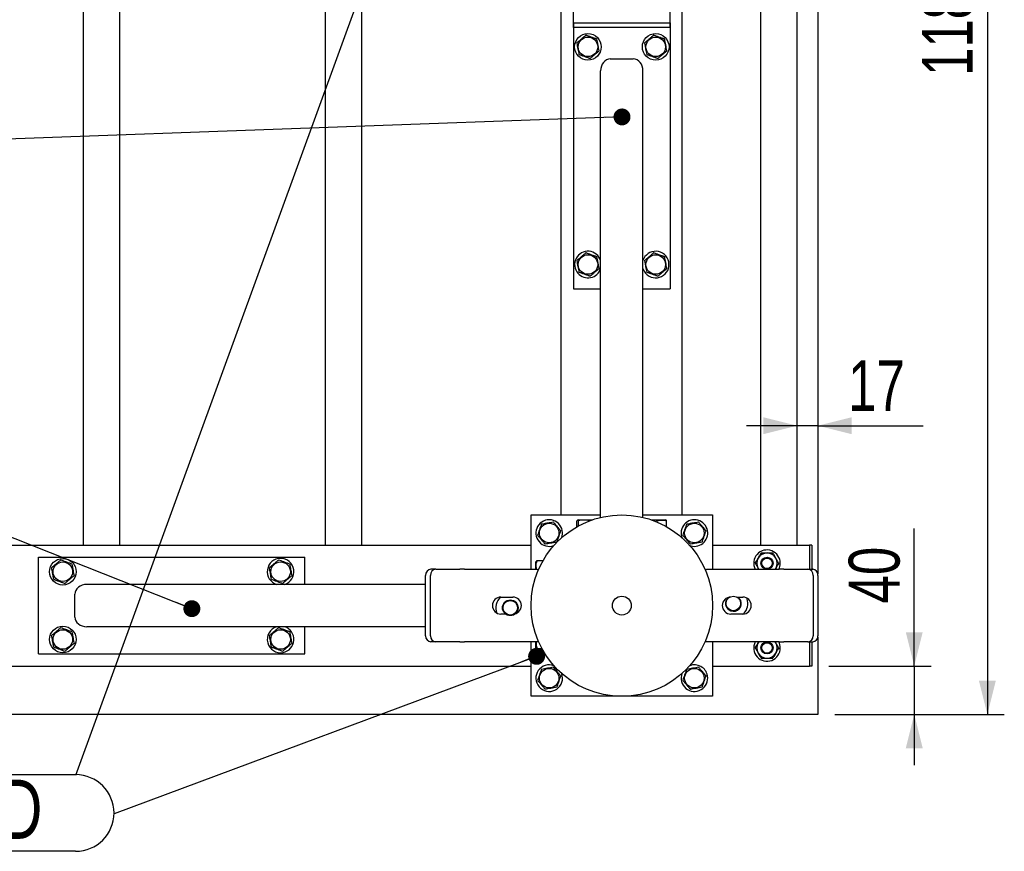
# Model space of a CAD drawing. Header units: millimetres. Extents: x 5 to 415, y 5 to 292.
# Tile 8 of 36: x 116 to 174, y 186 to 235. Entities that reach past the tile are written whole.
import ezdxf

# ---------------------------------------------------------------- set-up
doc = ezdxf.new("R2010")
doc.units = ezdxf.units.MM
doc.layers.add('COTES', color=1, linetype='Continuous')
doc.layers.add('NOTES', color=6, linetype='Continuous')
doc.layers.add('TRAIT-FORT', color=4, linetype='Continuous', lineweight=25)
doc.styles.add('SLDTEXTSTYLE0', font='TXT', dxfattribs={"width": 0.75})
doc.dimstyles.new('SLDDIMSTYLE0', dxfattribs={"dimtxt": 3, "dimasz": 2, "dimexe": 0, "dimexo": 0.0625, "dimgap": 0.75, "dimtad": 1, "dimdec": 0, "dimlfac": 14, "dimrnd": 1e-09, "dimzin": 12, "dimdsep": 46, "dimtxsty": 'SLDTEXTSTYLE0', "dimsah": 1, "dimcen": 0.09, "dimadec": 0, "dimazin": 3, "dimtfac": 1, "dimtdec": 0, "dimtofl": 0, "dimtmove": 0, "dimatfit": 3, "dimfxl": 1, "dimfrac": 2, "dimtolj": 1, "dimtzin": 12, "dimarcsym": 0})
doc.dimstyles.new('SLDDIMSTYLE1', dxfattribs={"dimtxt": 3, "dimasz": 2, "dimexe": 0, "dimexo": 0.0625, "dimgap": 0.75, "dimtad": 1, "dimdec": 0, "dimlfac": 14, "dimrnd": 1e-09, "dimzin": 12, "dimdsep": 46, "dimtxsty": 'SLDTEXTSTYLE0', "dimsah": 1, "dimcen": 0.09, "dimadec": 0, "dimazin": 3, "dimtfac": 1, "dimtdec": 0, "dimtmove": 0, "dimatfit": 0, "dimfxl": 1, "dimfrac": 2, "dimtolj": 1, "dimtzin": 12, "dimarcsym": 0})
doc.dimstyles.new('SLDDIMSTYLE2', dxfattribs={"dimtxt": 0.18, "dimasz": 1, "dimexe": 0, "dimexo": 0.0625, "dimgap": 0, "dimtad": 0, "dimtih": 1, "dimtoh": 1, "dimdec": 0, "dimrnd": 1e-09, "dimzin": 0, "dimdsep": 46, "dimtxsty": 'Standard', "dimblk1": 'DOT', "dimblk2": 'DOT', "dimsah": 1, "dimcen": 0.09, "dimadec": 0, "dimazin": 0, "dimtfac": 1, "dimtdec": 0, "dimtofl": 0, "dimtmove": 0, "dimatfit": 3, "dimldrblk": 'DOT', "dimfxl": 1, "dimfrac": 2, "dimtolj": 1, "dimtzin": 0, "dimarcsym": 0})

# ---------------------------------------------------------------- blocks, each defined once
blk = doc.blocks.new('_D_8')
at = {"layer": 'COTES', "color": 1, "transparency": 16777216}
for p, q in [((164.185, 278.4), (174.193, 278.4)), ((173.193, 278.4), (173.193, 194.114)), ((164.185, 194.114), (174.193, 194.114))]:
    blk.add_line(p, q, dxfattribs=at)
for points in [[(173.193, 278.4), (172.693, 276.4), (173.693, 276.4)], [(173.193, 194.114), (173.693, 196.114), (172.693, 196.114)]]:
    blk.add_solid(points, dxfattribs=at)
at = {"layer": 'COTES', "color": 1, "transparency": 16777216, "insert": (169.326, 231.824), "char_height": 3, "attachment_point": 1, "rotation": 90, "style": 'SLDTEXTSTYLE0'}
blk.add_mtext('1180', dxfattribs=at)
blk = doc.blocks.new('_D_10')
at = {"layer": 'COTES', "color": 1, "transparency": 16777216}
for p, q in [((168.876, 196.971), (168.876, 205.102)), ((163.827, 196.971), (169.876, 196.971)), ((168.876, 196.971), (168.876, 194.114)), ((164.185, 194.114), (169.876, 194.114)), ((168.876, 194.114), (168.876, 191.114))]:
    blk.add_line(p, q, dxfattribs=at)
for points in [[(168.876, 196.971), (169.376, 198.971), (168.376, 198.971)], [(168.876, 194.114), (168.376, 192.114), (169.376, 192.114)]]:
    blk.add_solid(points, dxfattribs=at)
at = {"layer": 'COTES', "color": 1, "transparency": 16777216, "insert": (165.009, 200.669), "char_height": 3, "attachment_point": 1, "rotation": 90, "style": 'SLDTEXTSTYLE0'}
blk.add_mtext('40', dxfattribs=at)
blk = doc.blocks.new('_D_12')
at = {"layer": 'COTES', "color": 1, "transparency": 16777216}
for p, q in [((161.97, 211.169), (158.97, 211.169)), ((163.185, 211.169), (161.97, 211.169)), ((163.185, 211.169), (169.408, 211.169))]:
    blk.add_line(p, q, dxfattribs=at)
for points in [[(161.97, 211.169), (159.97, 211.669), (159.97, 210.669)], [(163.185, 211.169), (165.185, 210.669), (165.185, 211.669)]]:
    blk.add_solid(points, dxfattribs=at)
at = {"layer": 'COTES', "color": 1, "transparency": 16777216, "insert": (164.975, 215.037), "char_height": 3, "attachment_point": 1, "style": 'SLDTEXTSTYLE0'}
blk.add_mtext('17', dxfattribs=at)
blk = doc.blocks.new('_Dot')
at = {"color": 0, "linetype": 'ByBlock', "lineweight": -2}
blk.add_line((-0.5, 0), (-1, 0), dxfattribs=at)
at = {"color": 0, "linetype": 'ByBlock', "const_width": 0.5}
blk.add_lwpolyline([(-0.25, 0, 1), (0.25, 0, 1)], format="xyb", close=True, dxfattribs=at)
blk = doc.blocks.new('SW_NOTE_15')
at = {"layer": 'NOTES', "color": 0}
for p, q in [((2.264, 2.31), (13.082, 2.31)), ((13.082, -2.218), (2.264, -2.218))]:
    blk.add_line(p, q, dxfattribs=at)
for centre, start, end in [((2.264, 0.046), 90, 270), ((13.082, 0.046), 270, 90)]:
    blk.add_arc(centre, 2.264, start, end, dxfattribs=at)
at = {"layer": 'NOTES', "color": 0, "insert": (7.024, 2.016), "char_height": 3.5, "attachment_point": 2, "style": 'SLDTEXTSTYLE0'}
blk.add_mtext('PIED', dxfattribs=at)

msp = doc.modelspace()

# ---------------------------------------------------------------- linework, layer by layer
at = {"layer": 'TRAIT-FORT', "color": 4, "linetype": 'Continuous', "lineweight": 25}
for p, q in [((163.185, 267.243), (163.185, 202.413)), ((119.827, 204.114), (119.827, 265.543)), ((121.97, 204.114), (121.97, 265.543)), ((134.113, 204.114), (134.113, 265.543)), ((136.256, 204.114), (136.256, 265.543)), ((159.827, 204.114), (159.827, 265.543)), ((161.97, 204.114), (161.97, 265.543)), ((148.042, 205.9), (148.042, 263.757)), ((155.185, 205.9), (155.185, 263.757)), ((148.756, 234.686), (148.756, 250.4)), ((154.47, 234.686), (154.47, 250.4)), ((148.756, 234.971), (148.756, 219.257)), ((148.756, 234.971), (154.47, 234.971)), ((154.47, 234.971), (154.47, 219.257)), ((154.47, 234.686), (148.756, 234.686)), ((150.935, 232.828), (152.292, 232.828)), ((150.363, 205.752), (150.363, 232.119)), ((152.863, 205.752), (152.863, 232.119)), ((148.756, 219.257), (150.363, 219.257)), ((152.863, 219.257), (154.47, 219.257)), ((146.256, 202.686), (146.256, 205.9)), ((146.256, 205.9), (150.363, 205.9)), ((152.863, 205.9), (156.97, 205.9)), ((156.97, 205.9), (156.97, 202.686)), ((148.967, 205.201), (148.967, 205.542)), ((149.036, 205.614), (149.001, 205.594)), ((149.036, 205.614), (149.887, 205.614)), ((149.054, 205.249), (149.054, 205.542)), ((153.339, 205.614), (154.19, 205.614)), ((153.7, 205.477), (153.7, 205.542)), ((154.225, 205.594), (154.19, 205.614)), ((154.259, 205.201), (154.259, 205.542)), ((81.256, 204.114), (146.256, 204.114)), ((156.97, 204.114), (162.685, 204.114)), ((162.685, 204.114), (162.685, 203.543)), ((162.827, 204.114), (162.685, 204.114)), ((162.827, 204.114), (162.827, 203.543)), ((162.685, 203.543), (162.685, 202.686)), ((162.827, 203.543), (162.827, 202.686)), ((117.185, 197.686), (117.185, 203.4)), ((117.185, 203.4), (132.899, 203.4)), ((132.899, 201.793), (132.899, 203.4)), ((146.562, 203.155), (146.542, 203.12)), ((146.542, 202.686), (146.542, 203.12)), ((146.955, 203.189), (146.613, 203.189)), ((140.033, 198.757), (140.033, 202.328)), ((140.318, 198.757), (140.318, 202.328)), ((140.628, 202.686), (140.342, 202.686)), ((140.628, 202.686), (142.042, 202.686)), ((142.327, 202.686), (142.042, 202.686)), ((142.327, 202.686), (146.613, 202.686)), ((146.613, 202.686), (146.701, 202.68)), ((156.525, 202.68), (156.613, 202.686)), ((156.613, 202.686), (160.899, 202.686)), ((159.659, 202.739), (159.69, 202.686)), ((159.659, 202.739), (159.694, 202.686)), ((160.675, 202.686), (160.71, 202.739)), ((160.71, 202.739), (160.679, 202.686)), ((161.185, 202.686), (160.899, 202.686)), ((161.185, 202.686), (162.598, 202.686)), ((162.598, 202.686), (162.884, 202.686)), ((162.908, 202.328), (162.908, 198.757)), ((163.193, 202.328), (163.193, 198.757)), ((140.033, 201.793), (120.037, 201.793)), ((119.327, 199.864), (119.327, 201.221)), ((144.47, 201.043), (145.185, 201.043)), ((158.412, 201.043), (158.756, 201.043)), ((144.814, 200.043), (144.47, 200.043)), ((158.756, 200.043), (158.042, 200.043)), ((140.033, 199.293), (120.037, 199.293)), ((132.899, 197.686), (132.899, 199.293)), ((140.628, 198.4), (140.342, 198.4)), ((142.042, 198.4), (140.628, 198.4)), ((142.042, 198.4), (142.327, 198.4)), ((146.613, 198.4), (142.327, 198.4)), ((146.256, 195.186), (146.256, 198.4)), ((146.542, 197.966), (146.542, 198.4)), ((146.701, 198.405), (146.613, 198.4)), ((156.613, 198.4), (156.525, 198.405)), ((160.899, 198.4), (156.613, 198.4)), ((156.97, 198.4), (156.97, 195.186)), ((159.694, 198.4), (159.659, 198.346)), ((159.659, 198.346), (159.69, 198.4)), ((160.71, 198.346), (160.675, 198.4)), ((160.71, 198.346), (160.679, 198.4)), ((160.899, 198.4), (161.185, 198.4)), ((162.598, 198.4), (161.185, 198.4)), ((162.598, 198.4), (162.884, 198.4)), ((162.685, 198.4), (162.685, 197.543)), ((162.827, 198.4), (162.827, 197.543)), ((163.185, 198.672), (163.185, 194.114)), ((117.185, 197.686), (132.899, 197.686)), ((146.542, 197.966), (146.562, 197.931)), ((146.907, 197.984), (146.613, 197.984)), ((146.955, 197.897), (146.613, 197.897)), ((162.685, 197.543), (162.685, 196.971)), ((162.827, 197.543), (162.827, 196.971)), ((81.256, 196.971), (146.256, 196.971)), ((148.1, 196.402), (148.064, 196.53)), ((156.97, 196.971), (162.685, 196.971)), ((162.827, 196.971), (162.685, 196.971)), ((156.97, 195.186), (146.256, 195.186)), ((163.185, 194.114), (64.327, 194.114))]:
    msp.add_line(p, q, dxfattribs=at)
for centre, radius in [((149.613, 233.543), 0.786), ((153.613, 233.543), 0.786), ((149.613, 233.543), 0.577), ((153.613, 233.543), 0.577), ((149.613, 220.686), 0.577), ((153.613, 220.686), 0.577), ((151.613, 200.543), 5.357), ((147.327, 204.828), 0.577), ((155.899, 204.828), 0.577), ((118.613, 202.543), 0.786), ((118.613, 202.543), 0.577), ((131.47, 202.543), 0.577), ((160.185, 203.043), 0.357), ((160.185, 203.043), 0.307), ((145.029, 200.414), 0.464), ((145.029, 200.414), 0.429), ((151.613, 200.543), 0.556), ((158.198, 200.672), 0.429), ((118.613, 198.543), 0.786), ((118.613, 198.543), 0.577), ((131.47, 198.543), 0.577), ((160.185, 198.043), 0.357), ((160.185, 198.043), 0.307), ((147.327, 196.257), 0.577), ((155.899, 196.257), 0.577)]:
    msp.add_circle(centre, radius, dxfattribs=at)
for centre, radius, start, end in [((149.613, 220.686), 0.786, 17.34144, 220.96969), ((153.613, 220.686), 0.786, 220.96969, 162.65856), ((149.613, 220.686), 0.786, 220.96969, 342.65856), ((153.613, 220.686), 0.786, 197.34144, 220.96969), ((147.327, 204.828), 0.786, 10.63495, 290.30619), ((155.899, 204.828), 0.786, 10.63495, 201.95076), ((147.327, 204.828), 0.786, 339.69382, 10.63495), ((155.899, 204.828), 0.786, 246.53745, 10.63495), ((160.185, 203.043), 0.786, 0, 207.03569), ((160.185, 203.043), 0.607, 90, 150), ((160.185, 203.043), 0.607, 30, 90), ((131.47, 202.543), 0.786, 287.34144, 252.65856), ((160.185, 203.043), 0.607, 150, 210), ((160.185, 203.043), 0.607, 330, 30), ((160.185, 203.043), 0.786, 332.96431, 0), ((140.368, 202.351), 0.336, 94.40195, 183.81126), ((140.654, 202.351), 0.336, 94.40195, 183.81126), ((162.573, 202.351), 0.336, 356.18874, 85.59805), ((162.858, 202.351), 0.336, 356.18874, 85.59805), ((144.47, 200.543), 0.5, 90, 270), ((145.029, 200.414), 0.857, 131.54162, 202.4738), ((145.185, 200.543), 0.5, 270, 90), ((158.042, 200.543), 0.5, 90, 270), ((158.198, 200.672), 0.464, 156.22051, 220.32791), ((158.198, 200.672), 0.464, 220.32791, 53.07325), ((158.756, 200.543), 0.5, 270, 90), ((158.198, 200.672), 0.857, 315.00534, 19.01074), ((131.47, 198.543), 0.786, 107.34144, 280.63495), ((131.47, 198.543), 0.786, 280.63495, 72.65856), ((140.368, 198.735), 0.336, 176.18874, 265.59805), ((140.654, 198.735), 0.336, 176.18874, 265.59805), ((160.185, 198.043), 0.786, 152.96431, 0), ((160.185, 198.043), 0.607, 150, 210), ((160.185, 198.043), 0.607, 330, 30), ((160.185, 198.043), 0.786, 0, 27.03569), ((162.573, 198.735), 0.336, 274.40195, 3.81126), ((162.858, 198.735), 0.336, 274.40195, 3.81126), ((160.185, 198.043), 0.607, 210, 270), ((160.185, 198.043), 0.607, 270, 330), ((147.327, 196.257), 0.786, 69.69453, 10.63495), ((155.899, 196.257), 0.786, 159.70002, 10.63495), ((155.899, 196.257), 0.786, 10.63495, 110.29998)]:
    msp.add_arc(centre, radius, start, end, dxfattribs=at)
for centre, major_axis, start_param, end_param in [((150.935, 232.119), (0, 0.709), 0, 1.570796), ((152.292, 232.119), (0, 0.709), 4.712389, 6.283185), ((120.037, 201.221), (-0.709, 0), 4.712389, 6.283185), ((120.037, 199.864), (-0.709, 0), 0, 1.570796)]:
    msp.add_ellipse(centre, major_axis=major_axis, ratio=0.805438, start_param=start_param, end_param=end_param, dxfattribs=at)
for points, knots in [([(148.952, 233.776), (148.998, 233.815), (149.092, 233.895), (149.23, 234.014), (149.362, 234.127), (149.443, 234.197), (149.484, 234.232)], [0, 0, 0, 0, 0.264605, 0.534948, 0.765343, 1, 1, 1, 1]), ([(148.952, 233.776), (148.963, 233.716), (148.986, 233.595), (149.019, 233.416), (149.051, 233.245), (149.071, 233.14), (149.081, 233.087)], [0, 0, 0, 0, 0.264605, 0.534948, 0.765343, 1, 1, 1, 1]), ([(150.145, 233.999), (150.125, 234.006), (150.083, 234.021), (150.02, 234.043), (149.956, 234.066), (149.885, 234.091), (149.807, 234.118), (149.722, 234.148), (149.636, 234.178), (149.568, 234.202), (149.518, 234.22), (149.495, 234.228), (149.484, 234.232)], [0, 0, 0, 0, 0.095885, 0.191949, 0.288709, 0.385785, 0.511363, 0.637841, 0.766884, 0.896648, 0.948311, 1, 1, 1, 1]), ([(150.274, 233.31), (150.263, 233.37), (150.241, 233.49), (150.207, 233.67), (150.175, 233.841), (150.155, 233.946), (150.145, 233.999)], [0, 0, 0, 0, 0.264605, 0.534948, 0.765343, 1, 1, 1, 1]), ([(152.952, 233.776), (152.998, 233.815), (153.092, 233.895), (153.23, 234.014), (153.362, 234.127), (153.443, 234.197), (153.484, 234.232)], [0, 0, 0, 0, 0.264605, 0.534948, 0.765343, 1, 1, 1, 1]), ([(152.952, 233.776), (152.963, 233.716), (152.986, 233.595), (153.019, 233.416), (153.051, 233.245), (153.071, 233.14), (153.081, 233.087)], [0, 0, 0, 0, 0.264605, 0.534948, 0.765343, 1, 1, 1, 1]), ([(154.145, 233.999), (154.125, 234.006), (154.083, 234.021), (154.02, 234.043), (153.956, 234.066), (153.885, 234.091), (153.807, 234.118), (153.722, 234.148), (153.636, 234.178), (153.568, 234.202), (153.518, 234.22), (153.495, 234.228), (153.484, 234.232)], [0, 0, 0, 0, 0.095885, 0.191949, 0.288709, 0.385785, 0.511363, 0.637841, 0.766884, 0.896648, 0.948311, 1, 1, 1, 1]), ([(154.274, 233.31), (154.263, 233.37), (154.241, 233.49), (154.207, 233.67), (154.175, 233.841), (154.155, 233.946), (154.145, 233.999)], [0, 0, 0, 0, 0.264605, 0.534948, 0.765343, 1, 1, 1, 1]), ([(150.274, 233.31), (150.228, 233.27), (150.135, 233.19), (149.996, 233.072), (149.864, 232.958), (149.783, 232.889), (149.742, 232.854)], [0, 0, 0, 0, 0.264605, 0.534948, 0.765343, 1, 1, 1, 1]), ([(154.274, 233.31), (154.228, 233.27), (154.135, 233.19), (153.996, 233.072), (153.864, 232.958), (153.783, 232.889), (153.742, 232.854)], [0, 0, 0, 0, 0.264605, 0.534948, 0.765343, 1, 1, 1, 1]), ([(149.742, 232.854), (149.721, 232.861), (149.68, 232.875), (149.617, 232.898), (149.553, 232.92), (149.482, 232.945), (149.403, 232.973), (149.318, 233.003), (149.233, 233.033), (149.153, 233.061), (149.103, 233.079), (149.081, 233.087)], [0, 0, 0, 0, 0.095886, 0.19195, 0.28871, 0.385788, 0.511366, 0.637845, 0.766889, 0.896653, 1, 1, 1, 1]), ([(153.742, 232.854), (153.721, 232.861), (153.68, 232.875), (153.617, 232.898), (153.553, 232.92), (153.482, 232.945), (153.403, 232.973), (153.318, 233.003), (153.233, 233.033), (153.153, 233.061), (153.103, 233.079), (153.081, 233.087)], [0, 0, 0, 0, 0.095886, 0.19195, 0.28871, 0.385788, 0.511366, 0.637845, 0.766889, 0.896653, 1, 1, 1, 1]), ([(148.952, 220.919), (148.998, 220.958), (149.092, 221.038), (149.23, 221.157), (149.362, 221.27), (149.443, 221.34), (149.484, 221.375)], [0, 0, 0, 0, 0.264605, 0.534948, 0.765343, 1, 1, 1, 1]), ([(148.952, 220.919), (148.963, 220.859), (148.986, 220.738), (149.019, 220.559), (149.051, 220.387), (149.071, 220.282), (149.081, 220.229)], [0, 0, 0, 0, 0.264605, 0.534948, 0.765343, 1, 1, 1, 1]), ([(150.145, 221.142), (150.125, 221.149), (150.083, 221.164), (150.02, 221.186), (149.956, 221.208), (149.885, 221.233), (149.807, 221.261), (149.722, 221.291), (149.636, 221.321), (149.568, 221.345), (149.518, 221.363), (149.495, 221.371), (149.484, 221.375)], [0, 0, 0, 0, 0.095885, 0.191949, 0.288709, 0.385785, 0.511363, 0.637841, 0.766884, 0.896648, 0.948311, 1, 1, 1, 1]), ([(150.274, 220.453), (150.263, 220.512), (150.241, 220.633), (150.207, 220.812), (150.175, 220.984), (150.155, 221.089), (150.145, 221.142)], [0, 0, 0, 0, 0.264605, 0.534948, 0.765343, 1, 1, 1, 1]), ([(152.952, 220.919), (152.998, 220.958), (153.092, 221.038), (153.23, 221.157), (153.362, 221.27), (153.443, 221.34), (153.484, 221.375)], [0, 0, 0, 0, 0.264605, 0.534948, 0.765343, 1, 1, 1, 1]), ([(152.952, 220.919), (152.963, 220.859), (152.986, 220.738), (153.019, 220.559), (153.051, 220.387), (153.071, 220.282), (153.081, 220.229)], [0, 0, 0, 0, 0.264605, 0.534948, 0.765343, 1, 1, 1, 1]), ([(154.145, 221.142), (154.125, 221.149), (154.083, 221.164), (154.02, 221.186), (153.956, 221.208), (153.885, 221.233), (153.807, 221.261), (153.722, 221.291), (153.636, 221.321), (153.568, 221.345), (153.518, 221.363), (153.495, 221.371), (153.484, 221.375)], [0, 0, 0, 0, 0.095885, 0.191949, 0.288709, 0.385785, 0.511363, 0.637841, 0.766884, 0.896648, 0.948311, 1, 1, 1, 1]), ([(154.274, 220.453), (154.263, 220.512), (154.241, 220.633), (154.207, 220.812), (154.175, 220.984), (154.155, 221.089), (154.145, 221.142)], [0, 0, 0, 0, 0.264605, 0.534948, 0.765343, 1, 1, 1, 1]), ([(150.274, 220.453), (150.228, 220.413), (150.135, 220.333), (149.996, 220.214), (149.864, 220.101), (149.783, 220.032), (149.742, 219.996)], [0, 0, 0, 0, 0.264605, 0.534948, 0.765343, 1, 1, 1, 1]), ([(154.274, 220.453), (154.228, 220.413), (154.135, 220.333), (153.996, 220.214), (153.864, 220.101), (153.783, 220.032), (153.742, 219.996)], [0, 0, 0, 0, 0.264605, 0.534948, 0.765343, 1, 1, 1, 1]), ([(149.742, 219.996), (149.721, 220.004), (149.68, 220.018), (149.617, 220.041), (149.553, 220.063), (149.482, 220.088), (149.403, 220.116), (149.318, 220.146), (149.233, 220.176), (149.153, 220.204), (149.103, 220.222), (149.081, 220.229)], [0, 0, 0, 0, 0.095886, 0.19195, 0.28871, 0.385788, 0.511366, 0.637845, 0.766889, 0.896653, 1, 1, 1, 1]), ([(153.742, 219.996), (153.721, 220.004), (153.68, 220.018), (153.617, 220.041), (153.553, 220.063), (153.482, 220.088), (153.403, 220.116), (153.318, 220.146), (153.233, 220.176), (153.153, 220.204), (153.103, 220.222), (153.081, 220.229)], [0, 0, 0, 0, 0.095886, 0.19195, 0.28871, 0.385788, 0.511366, 0.637845, 0.766889, 0.896653, 1, 1, 1, 1]), ([(146.874, 205.364), (146.854, 205.306), (146.812, 205.19), (146.751, 205.019), (146.692, 204.855), (146.656, 204.754), (146.637, 204.704)], [0, 0, 0, 0, 0.264605, 0.534948, 0.765343, 1, 1, 1, 1]), ([(146.874, 205.364), (146.934, 205.374), (147.055, 205.396), (147.235, 205.429), (147.406, 205.46), (147.511, 205.479), (147.564, 205.488)], [0, 0, 0, 0, 0.264605, 0.534948, 0.765343, 1, 1, 1, 1]), ([(147.564, 205.488), (147.578, 205.472), (147.607, 205.438), (147.65, 205.387), (147.694, 205.335), (147.743, 205.278), (147.796, 205.214), (147.855, 205.145), (147.913, 205.076), (147.968, 205.012), (148.002, 204.971), (148.017, 204.953)], [0, 0, 0, 0, 0.095886, 0.19195, 0.28871, 0.385788, 0.511366, 0.637845, 0.766889, 0.896653, 1, 1, 1, 1]), ([(149.054, 205.542), (149.051, 205.548), (149.046, 205.561), (149.037, 205.575), (149.029, 205.587), (149.02, 205.595), (149.01, 205.598), (148.998, 205.593), (148.987, 205.581), (148.977, 205.564), (148.97, 205.549), (148.967, 205.542)], [0, 0, 0, 0, 0.095886, 0.19195, 0.28871, 0.385788, 0.511366, 0.637845, 0.766889, 0.896653, 1, 1, 1, 1]), ([(149.7, 205.542), (149.644, 205.558), (149.53, 205.59), (149.362, 205.601), (149.202, 205.584), (149.104, 205.556), (149.054, 205.542)], [0, 0, 0, 0, 0.264605, 0.534948, 0.765343, 1, 1, 1, 1]), ([(153.7, 205.542), (153.644, 205.559), (153.539, 205.589), (153.43, 205.593), (153.379, 205.595)], [0, 0, 0, 0, 0.533105, 1, 1, 1, 1]), ([(153.7, 205.542), (153.748, 205.558), (153.846, 205.59), (153.992, 205.601), (154.131, 205.584), (154.216, 205.556), (154.259, 205.542)], [0, 0, 0, 0, 0.264605, 0.534948, 0.765343, 1, 1, 1, 1]), ([(154.259, 205.542), (154.256, 205.548), (154.251, 205.561), (154.242, 205.575), (154.234, 205.586), (154.228, 205.593), (154.225, 205.594), (154.225, 205.594)], [0, 0, 0, 0, 0.242827, 0.486104, 0.731145, 0.976989, 1, 1, 1, 1]), ([(155.446, 205.364), (155.425, 205.306), (155.384, 205.19), (155.322, 205.019), (155.263, 204.855), (155.227, 204.754), (155.209, 204.704)], [0, 0, 0, 0, 0.264605, 0.534948, 0.765343, 1, 1, 1, 1]), ([(155.446, 205.364), (155.506, 205.374), (155.627, 205.396), (155.806, 205.429), (155.978, 205.46), (156.083, 205.479), (156.136, 205.488)], [0, 0, 0, 0, 0.264605, 0.534948, 0.765343, 1, 1, 1, 1]), ([(156.136, 205.488), (156.15, 205.472), (156.178, 205.438), (156.221, 205.387), (156.265, 205.335), (156.314, 205.278), (156.368, 205.214), (156.426, 205.145), (156.485, 205.076), (156.539, 205.012), (156.573, 204.971), (156.589, 204.953)], [0, 0, 0, 0, 0.095886, 0.19195, 0.28871, 0.385788, 0.511366, 0.637845, 0.766889, 0.896653, 1, 1, 1, 1]), ([(146.637, 204.704), (146.652, 204.687), (146.68, 204.653), (146.723, 204.602), (146.767, 204.551), (146.816, 204.493), (146.869, 204.43), (146.928, 204.361), (146.986, 204.292), (147.033, 204.237), (147.068, 204.196), (147.083, 204.178), (147.09, 204.169)], [0, 0, 0, 0, 0.095885, 0.191949, 0.288709, 0.385785, 0.511363, 0.637841, 0.766884, 0.896648, 0.948311, 1, 1, 1, 1]), ([(147.78, 204.293), (147.801, 204.351), (147.842, 204.466), (147.904, 204.638), (147.963, 204.802), (147.999, 204.902), (148.017, 204.953)], [0, 0, 0, 0, 0.264605, 0.534948, 0.765343, 1, 1, 1, 1]), ([(155.209, 204.704), (155.223, 204.687), (155.251, 204.653), (155.295, 204.602), (155.339, 204.551), (155.387, 204.493), (155.441, 204.43), (155.499, 204.361), (155.558, 204.292), (155.604, 204.237), (155.639, 204.196), (155.654, 204.178), (155.662, 204.169)], [0, 0, 0, 0, 0.095885, 0.191949, 0.288709, 0.385785, 0.511363, 0.637841, 0.766884, 0.896648, 0.948311, 1, 1, 1, 1]), ([(156.352, 204.293), (156.372, 204.351), (156.414, 204.466), (156.475, 204.638), (156.534, 204.802), (156.57, 204.902), (156.589, 204.953)], [0, 0, 0, 0, 0.264605, 0.534948, 0.765343, 1, 1, 1, 1]), ([(147.78, 204.293), (147.72, 204.283), (147.599, 204.261), (147.42, 204.228), (147.249, 204.197), (147.144, 204.178), (147.09, 204.169)], [0, 0, 0, 0, 0.264605, 0.534948, 0.765343, 1, 1, 1, 1]), ([(156.352, 204.293), (156.292, 204.283), (156.171, 204.261), (155.992, 204.228), (155.82, 204.197), (155.715, 204.178), (155.662, 204.169)], [0, 0, 0, 0, 0.264605, 0.534948, 0.765343, 1, 1, 1, 1]), ([(159.659, 203.346), (159.69, 203.4), (159.751, 203.506), (159.806, 203.602), (159.834, 203.65)], [0, 0, 0, 0, 0.503999, 1, 1, 1, 1]), ([(159.834, 203.65), (159.861, 203.65), (159.927, 203.65), (160.038, 203.65), (160.13, 203.65), (160.179, 203.65), (160.185, 203.65)], [0, 0, 0, 0, 0.245569, 0.595239, 0.955441, 1, 1, 1, 1]), ([(160.185, 203.65), (160.261, 203.65), (160.384, 203.65), (160.494, 203.65), (160.535, 203.65)], [0, 0, 0, 0, 0.629373, 1, 1, 1, 1]), ([(160.71, 203.346), (160.679, 203.4), (160.618, 203.506), (160.563, 203.602), (160.535, 203.65)], [0, 0, 0, 0, 0.503999, 1, 1, 1, 1]), ([(118.488, 203.233), (118.472, 203.218), (118.438, 203.19), (118.387, 203.147), (118.335, 203.103), (118.278, 203.054), (118.214, 203.001), (118.145, 202.942), (118.076, 202.884), (118.021, 202.837), (117.98, 202.802), (117.962, 202.787), (117.953, 202.78)], [0, 0, 0, 0, 0.095885, 0.191949, 0.288709, 0.385785, 0.511363, 0.637841, 0.766884, 0.896648, 0.948311, 1, 1, 1, 1]), ([(119.148, 202.996), (119.091, 203.016), (118.975, 203.058), (118.804, 203.119), (118.64, 203.178), (118.539, 203.214), (118.488, 203.233)], [0, 0, 0, 0, 0.264605, 0.534948, 0.765343, 1, 1, 1, 1]), ([(119.148, 202.996), (119.159, 202.936), (119.181, 202.815), (119.213, 202.635), (119.244, 202.464), (119.263, 202.359), (119.273, 202.306)], [0, 0, 0, 0, 0.264605, 0.534948, 0.765343, 1, 1, 1, 1]), ([(131.345, 203.233), (131.329, 203.218), (131.295, 203.19), (131.244, 203.147), (131.192, 203.103), (131.135, 203.054), (131.072, 203.001), (131.003, 202.942), (130.933, 202.884), (130.878, 202.837), (130.837, 202.802), (130.819, 202.787), (130.81, 202.78)], [0, 0, 0, 0, 0.095885, 0.191949, 0.288709, 0.385785, 0.511363, 0.637841, 0.766884, 0.896648, 0.948311, 1, 1, 1, 1]), ([(132.005, 202.996), (131.948, 203.016), (131.832, 203.058), (131.661, 203.119), (131.497, 203.178), (131.396, 203.214), (131.345, 203.233)], [0, 0, 0, 0, 0.264605, 0.534948, 0.765343, 1, 1, 1, 1]), ([(132.005, 202.996), (132.016, 202.936), (132.038, 202.815), (132.07, 202.635), (132.101, 202.464), (132.12, 202.359), (132.13, 202.306)], [0, 0, 0, 0, 0.264605, 0.534948, 0.765343, 1, 1, 1, 1]), ([(146.599, 202.679), (146.589, 202.711), (146.564, 202.793), (146.555, 202.921), (146.571, 203.06), (146.599, 203.146), (146.613, 203.189)], [0, 0, 0, 0, 0.191656, 0.488816, 0.742066, 1, 1, 1, 1]), ([(146.613, 203.189), (146.607, 203.186), (146.595, 203.18), (146.58, 203.172), (146.569, 203.164), (146.563, 203.158), (146.562, 203.155), (146.562, 203.154)], [0, 0, 0, 0, 0.242827, 0.486104, 0.731145, 0.976989, 1, 1, 1, 1]), ([(159.483, 203.043), (159.507, 203.084), (159.556, 203.169), (159.617, 203.274), (159.651, 203.334), (159.659, 203.346)], [0, 0, 0, 0, 0.432385, 0.879553, 1, 1, 1, 1]), ([(159.483, 203.043), (159.507, 203.001), (159.556, 202.917), (159.617, 202.812), (159.651, 202.752), (159.659, 202.739)], [0, 0, 0, 0, 0.4323846, 0.8795531, 1, 1, 1, 1]), ([(160.886, 203.043), (160.874, 203.063), (160.85, 203.105), (160.812, 203.17), (160.773, 203.237), (160.739, 203.297), (160.718, 203.334), (160.71, 203.346)], [0, 0, 0, 0, 0.215517, 0.432226, 0.654457, 0.879687, 1, 1, 1, 1]), ([(160.886, 203.043), (160.862, 203.001), (160.813, 202.917), (160.752, 202.812), (160.718, 202.752), (160.71, 202.739)], [0, 0, 0, 0, 0.432385, 0.879553, 1, 1, 1, 1]), ([(118.078, 202.09), (118.067, 202.15), (118.045, 202.271), (118.013, 202.45), (117.982, 202.621), (117.963, 202.727), (117.953, 202.78)], [0, 0, 0, 0, 0.264605, 0.534948, 0.765343, 1, 1, 1, 1]), ([(119.273, 202.306), (119.256, 202.292), (119.223, 202.263), (119.172, 202.22), (119.12, 202.176), (119.062, 202.128), (118.999, 202.074), (118.93, 202.016), (118.861, 201.957), (118.797, 201.903), (118.756, 201.868), (118.738, 201.853)], [0, 0, 0, 0, 0.095886, 0.19195, 0.28871, 0.385788, 0.511366, 0.637845, 0.766889, 0.896653, 1, 1, 1, 1]), ([(130.935, 202.09), (130.924, 202.15), (130.902, 202.271), (130.87, 202.45), (130.839, 202.621), (130.82, 202.727), (130.81, 202.78)], [0, 0, 0, 0, 0.264605, 0.534948, 0.765343, 1, 1, 1, 1]), ([(132.13, 202.306), (132.113, 202.292), (132.08, 202.263), (132.029, 202.22), (131.977, 202.176), (131.919, 202.128), (131.856, 202.074), (131.787, 202.016), (131.718, 201.957), (131.654, 201.903), (131.613, 201.868), (131.595, 201.853)], [0, 0, 0, 0, 0.095886, 0.19195, 0.28871, 0.385788, 0.511366, 0.637845, 0.766889, 0.896653, 1, 1, 1, 1]), ([(118.078, 202.09), (118.135, 202.069), (118.251, 202.028), (118.423, 201.966), (118.587, 201.907), (118.687, 201.871), (118.738, 201.853)], [0, 0, 0, 0, 0.264605, 0.534948, 0.765343, 1, 1, 1, 1]), ([(130.935, 202.09), (130.992, 202.069), (131.108, 202.028), (131.28, 201.966), (131.444, 201.907), (131.544, 201.871), (131.595, 201.853)], [0, 0, 0, 0, 0.264605, 0.534948, 0.765343, 1, 1, 1, 1]), ([(118.488, 199.233), (118.472, 199.218), (118.438, 199.19), (118.387, 199.147), (118.335, 199.103), (118.278, 199.054), (118.214, 199.001), (118.145, 198.942), (118.076, 198.884), (118.021, 198.837), (117.98, 198.802), (117.962, 198.787), (117.953, 198.78)], [0, 0, 0, 0, 0.095885, 0.191949, 0.288709, 0.385785, 0.511363, 0.637841, 0.766884, 0.896648, 0.948311, 1, 1, 1, 1]), ([(119.148, 198.996), (119.091, 199.016), (118.975, 199.058), (118.804, 199.119), (118.64, 199.178), (118.539, 199.214), (118.488, 199.233)], [0, 0, 0, 0, 0.264605, 0.534948, 0.765343, 1, 1, 1, 1]), ([(119.148, 198.996), (119.159, 198.936), (119.181, 198.815), (119.213, 198.635), (119.244, 198.464), (119.263, 198.359), (119.273, 198.306)], [0, 0, 0, 0, 0.264605, 0.534948, 0.765343, 1, 1, 1, 1]), ([(131.345, 199.233), (131.329, 199.218), (131.295, 199.19), (131.244, 199.147), (131.192, 199.103), (131.135, 199.054), (131.072, 199.001), (131.003, 198.942), (130.933, 198.884), (130.878, 198.837), (130.837, 198.802), (130.819, 198.787), (130.81, 198.78)], [0, 0, 0, 0, 0.095885, 0.191949, 0.288709, 0.385785, 0.511363, 0.637841, 0.766884, 0.896648, 0.948311, 1, 1, 1, 1]), ([(132.005, 198.996), (131.948, 199.016), (131.832, 199.058), (131.661, 199.119), (131.497, 199.178), (131.396, 199.214), (131.345, 199.233)], [0, 0, 0, 0, 0.264605, 0.534948, 0.765343, 1, 1, 1, 1]), ([(132.005, 198.996), (132.016, 198.936), (132.038, 198.815), (132.07, 198.635), (132.101, 198.464), (132.12, 198.359), (132.13, 198.306)], [0, 0, 0, 0, 0.264605, 0.534948, 0.765343, 1, 1, 1, 1]), ([(118.078, 198.09), (118.067, 198.15), (118.045, 198.271), (118.013, 198.45), (117.982, 198.621), (117.963, 198.727), (117.953, 198.78)], [0, 0, 0, 0, 0.264605, 0.534948, 0.765343, 1, 1, 1, 1]), ([(119.273, 198.306), (119.256, 198.292), (119.223, 198.263), (119.172, 198.22), (119.12, 198.176), (119.062, 198.128), (118.999, 198.074), (118.93, 198.016), (118.861, 197.957), (118.797, 197.903), (118.756, 197.868), (118.738, 197.853)], [0, 0, 0, 0, 0.095886, 0.19195, 0.28871, 0.385788, 0.511366, 0.637845, 0.766889, 0.896653, 1, 1, 1, 1]), ([(130.935, 198.09), (130.924, 198.15), (130.902, 198.271), (130.87, 198.45), (130.839, 198.621), (130.82, 198.727), (130.81, 198.78)], [0, 0, 0, 0, 0.264605, 0.534948, 0.765343, 1, 1, 1, 1]), ([(132.13, 198.306), (132.113, 198.292), (132.08, 198.263), (132.029, 198.22), (131.977, 198.176), (131.919, 198.128), (131.856, 198.074), (131.787, 198.016), (131.718, 197.957), (131.654, 197.903), (131.613, 197.868), (131.595, 197.853)], [0, 0, 0, 0, 0.095886, 0.19195, 0.28871, 0.385788, 0.511366, 0.637845, 0.766889, 0.896653, 1, 1, 1, 1]), ([(146.568, 198.4), (146.564, 198.361), (146.554, 198.272), (146.572, 198.132), (146.6, 198.033), (146.613, 197.984)], [0, 0, 0, 0, 0.276914, 0.635144, 1, 1, 1, 1]), ([(159.483, 198.043), (159.507, 198.084), (159.556, 198.169), (159.617, 198.274), (159.651, 198.334), (159.659, 198.346)], [0, 0, 0, 0, 0.432385, 0.879553, 1, 1, 1, 1]), ([(160.886, 198.043), (160.874, 198.063), (160.85, 198.105), (160.812, 198.17), (160.773, 198.237), (160.739, 198.297), (160.718, 198.334), (160.71, 198.346)], [0, 0, 0, 0, 0.215517, 0.432226, 0.654457, 0.879687, 1, 1, 1, 1]), ([(118.078, 198.09), (118.135, 198.069), (118.251, 198.028), (118.423, 197.966), (118.587, 197.907), (118.687, 197.871), (118.738, 197.853)], [0, 0, 0, 0, 0.264605, 0.534948, 0.765343, 1, 1, 1, 1]), ([(130.935, 198.09), (130.992, 198.069), (131.108, 198.028), (131.28, 197.966), (131.444, 197.907), (131.544, 197.871), (131.595, 197.853)], [0, 0, 0, 0, 0.264605, 0.534948, 0.765343, 1, 1, 1, 1]), ([(146.613, 197.984), (146.607, 197.981), (146.595, 197.975), (146.58, 197.967), (146.569, 197.959), (146.561, 197.949), (146.558, 197.939), (146.563, 197.928), (146.575, 197.917), (146.592, 197.906), (146.607, 197.9), (146.613, 197.897)], [0, 0, 0, 0, 0.095886, 0.19195, 0.28871, 0.385788, 0.511366, 0.637845, 0.766889, 0.896653, 1, 1, 1, 1]), ([(159.483, 198.043), (159.507, 198.001), (159.556, 197.917), (159.617, 197.812), (159.651, 197.752), (159.659, 197.739)], [0, 0, 0, 0, 0.4323846, 0.8795531, 1, 1, 1, 1]), ([(159.659, 197.739), (159.69, 197.686), (159.751, 197.58), (159.806, 197.483), (159.834, 197.436)], [0, 0, 0, 0, 0.5039994, 1, 1, 1, 1]), ([(160.71, 197.739), (160.695, 197.713), (160.664, 197.659), (160.619, 197.582), (160.576, 197.507), (160.549, 197.459), (160.535, 197.436)], [0, 0, 0, 0, 0.249576, 0.50436, 0.751045, 1, 1, 1, 1]), ([(160.886, 198.043), (160.862, 198.001), (160.813, 197.917), (160.752, 197.812), (160.718, 197.752), (160.71, 197.739)], [0, 0, 0, 0, 0.432385, 0.879553, 1, 1, 1, 1]), ([(159.834, 197.436), (159.861, 197.436), (159.927, 197.436), (160.038, 197.436), (160.13, 197.436), (160.179, 197.436), (160.185, 197.436)], [0, 0, 0, 0, 0.245569, 0.595239, 0.955441, 1, 1, 1, 1]), ([(160.185, 197.436), (160.261, 197.436), (160.384, 197.436), (160.494, 197.436), (160.535, 197.436)], [0, 0, 0, 0, 0.629373, 1, 1, 1, 1]), ([(146.874, 196.792), (146.854, 196.735), (146.812, 196.619), (146.751, 196.447), (146.692, 196.284), (146.656, 196.183), (146.637, 196.132)], [0, 0, 0, 0, 0.264605, 0.534948, 0.765343, 1, 1, 1, 1]), ([(146.874, 196.792), (146.934, 196.803), (147.055, 196.825), (147.235, 196.857), (147.406, 196.888), (147.511, 196.907), (147.564, 196.917)], [0, 0, 0, 0, 0.264605, 0.534948, 0.765343, 1, 1, 1, 1]), ([(147.564, 196.917), (147.578, 196.9), (147.607, 196.867), (147.65, 196.816), (147.694, 196.764), (147.743, 196.706), (147.796, 196.643), (147.855, 196.574), (147.913, 196.505), (147.968, 196.441), (148.002, 196.4), (148.017, 196.382)], [0, 0, 0, 0, 0.095886, 0.19195, 0.28871, 0.385788, 0.511366, 0.637845, 0.766889, 0.896653, 1, 1, 1, 1]), ([(155.446, 196.792), (155.425, 196.735), (155.384, 196.619), (155.322, 196.447), (155.263, 196.284), (155.227, 196.183), (155.209, 196.132)], [0, 0, 0, 0, 0.264605, 0.534948, 0.765343, 1, 1, 1, 1]), ([(155.446, 196.792), (155.506, 196.803), (155.627, 196.825), (155.806, 196.857), (155.978, 196.888), (156.083, 196.907), (156.136, 196.917)], [0, 0, 0, 0, 0.264605, 0.534948, 0.765343, 1, 1, 1, 1]), ([(156.136, 196.917), (156.15, 196.9), (156.178, 196.867), (156.221, 196.816), (156.265, 196.764), (156.314, 196.706), (156.368, 196.643), (156.426, 196.574), (156.485, 196.505), (156.539, 196.441), (156.573, 196.4), (156.589, 196.382)], [0, 0, 0, 0, 0.095886, 0.19195, 0.28871, 0.385788, 0.511366, 0.637845, 0.766889, 0.896653, 1, 1, 1, 1]), ([(146.637, 196.132), (146.652, 196.116), (146.68, 196.082), (146.723, 196.031), (146.767, 195.979), (146.816, 195.922), (146.869, 195.858), (146.928, 195.789), (146.986, 195.72), (147.033, 195.665), (147.068, 195.624), (147.083, 195.606), (147.09, 195.597)], [0, 0, 0, 0, 0.095885, 0.191949, 0.288709, 0.385785, 0.511363, 0.637841, 0.766884, 0.896648, 0.948311, 1, 1, 1, 1]), ([(147.78, 195.722), (147.801, 195.779), (147.842, 195.895), (147.904, 196.067), (147.963, 196.231), (147.999, 196.331), (148.017, 196.382)], [0, 0, 0, 0, 0.264605, 0.534948, 0.765343, 1, 1, 1, 1]), ([(155.209, 196.132), (155.223, 196.116), (155.251, 196.082), (155.295, 196.031), (155.339, 195.979), (155.387, 195.922), (155.441, 195.858), (155.499, 195.789), (155.558, 195.72), (155.604, 195.665), (155.639, 195.624), (155.654, 195.606), (155.662, 195.597)], [0, 0, 0, 0, 0.095885, 0.191949, 0.288709, 0.385785, 0.511363, 0.637841, 0.766884, 0.896648, 0.948311, 1, 1, 1, 1]), ([(156.352, 195.722), (156.372, 195.779), (156.414, 195.895), (156.475, 196.067), (156.534, 196.231), (156.57, 196.331), (156.589, 196.382)], [0, 0, 0, 0, 0.264605, 0.534948, 0.765343, 1, 1, 1, 1]), ([(147.78, 195.722), (147.72, 195.711), (147.599, 195.689), (147.42, 195.657), (147.249, 195.626), (147.144, 195.607), (147.09, 195.597)], [0, 0, 0, 0, 0.264605, 0.534948, 0.765343, 1, 1, 1, 1]), ([(156.352, 195.722), (156.292, 195.711), (156.171, 195.689), (155.992, 195.657), (155.82, 195.626), (155.715, 195.607), (155.662, 195.597)], [0, 0, 0, 0, 0.264605, 0.534948, 0.765343, 1, 1, 1, 1])]:
    msp.add_open_spline(points, degree=3, knots=knots, dxfattribs=at)

# ---------------------------------------------------------------- block references
at = {"layer": 'NOTES', "color": 211}
msp.add_blockref('SW_NOTE_15', (106.289, 188.247), dxfattribs=at)

# ---------------------------------------------------------------- dimensions: what is measured, and where the dimension line sits
at = {"layer": 'COTES', "color": 1}
for base, p1, dimstyle, picture, middle in [((173.193, 194.114), (163.185, 278.4), 'SLDDIMSTYLE0', '_D_8', (173.193, 236.257)), ((168.876, 194.114), (162.827, 196.971), 'SLDDIMSTYLE1', '_D_10', (168.876, 202.885))]:
    dim = msp.add_linear_dim(base=base, p1=p1, p2=(163.185, 194.114), angle=90, dimstyle=dimstyle, dxfattribs=at)
    dim.commit()
    dim.dimension.update_dxf_attribs({"geometry": picture, "text_midpoint": middle, "dimtype": 160})
dim = msp.add_linear_dim(base=(161.97, 211.169), p1=(163.185, 194.114), p2=(161.97, 204.114), dimstyle='SLDDIMSTYLE1', dxfattribs=at)
dim.commit()
dim.dimension.update_dxf_attribs({"geometry": '_D_12', "text_midpoint": (167.192, 211.169), "dimtype": 160})

# ---------------------------------------------------------------- leaders
at = {"layer": 'NOTES', "color": 211}
for points in [[(146.714, 265.725), (119.371, 190.511)], [(151.625, 229.405), (61.006, 226.109)], [(126.231, 200.361), (61.006, 226.109)], [(146.582, 197.544), (121.635, 188.247)]]:
    msp.add_leader(points, dimstyle='SLDDIMSTYLE2', dxfattribs=at)

doc.saveas('drawing.dxf')
